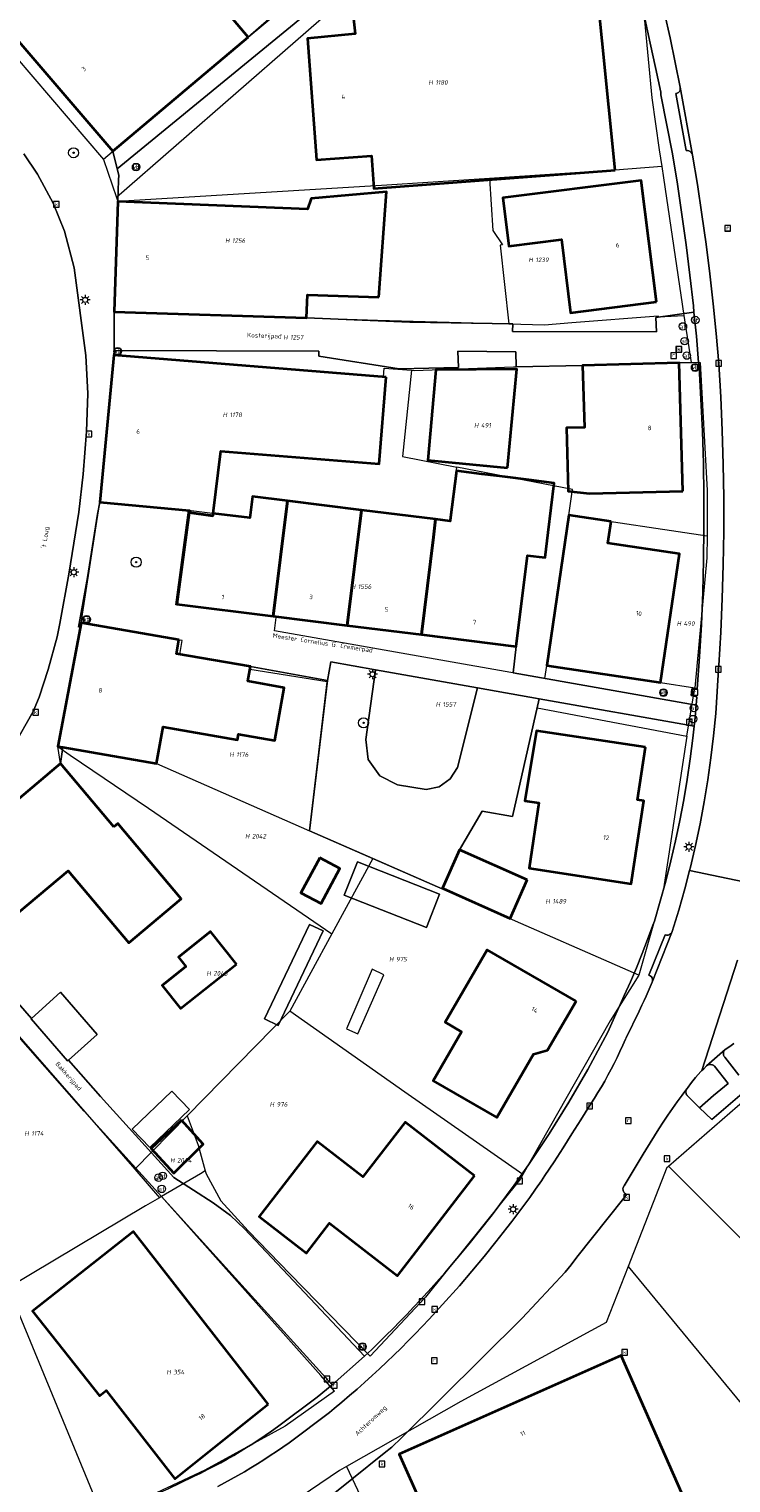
# Model space of a CAD drawing. Header units: metres. Extents: x 250001 to 257773, y 598992 to 609118.
# Tile 62 of 256: x 251488 to 251543, y 601337 to 601452. Entities that reach past the tile are written whole.
import ezdxf
from ezdxf.enums import TextEntityAlignment as Align
from ezdxf.lldxf.tags import DXFTag

# ---------------------------------------------------------------- set-up
doc = ezdxf.new("R2010")
doc.units = ezdxf.units.M
for name, color, linetype, lineweight in [('B-WE-GR-BOOM-S', 252, 'Continuous', 25), ('B-WE-GR-GROENVOORZIENING-GV', 252, 'Continuous', 18), ('B-WE-KG-GRENS_PERCEEL-G', 150, 'KG-PERCEEL', 18), ('B-WE-KG-GRENS_PERCEEL-S', 150, 'Continuous', 25), ('B-WE-KL-ET_LS_OV_LICHTMAST-S', 252, 'Continuous', 25), ('B-WE-OG-BEBOUWING-GV', 1, 'Continuous', 35), ('B-WE-OG-BEBOUWING-T18', 7, 'Continuous', 18), ('B-WE-OG-BEBOUWING_LUIFEL-GV', 1, 'Continuous', 18), ('B-WE-OG-BEBOUWING_OVERBOUWING-GV', 1, 'Continuous', 18), ('B-WE-OG-TERREIN_ERF-GV', 7, 'Continuous', 18), ('B-WE-OG-TOPOGRAFIE-T18', 2, 'Continuous', 18), ('B-WE-RI-GWA_KOLK-S', 252, 'Continuous', 25), ('B-WE-RI-GWA_RIOOLPUT-S', 252, 'Continuous', 25), ('B-WE-VH-VERHARDING_OPEN-GV', 252, 'Continuous', 18), ('B-WE-VW-AFSLUITPAAL-S', 252, 'Continuous', 25), ('B-WE-VW-VERKEERSTEKEN_BORD-S', 252, 'Continuous', 25), ('B-WE-VW-VERKEERSTEKEN_DRAAGCONSTRUCTIE-S', 252, 'Continuous', 25), ('X-XX-AL-REFERENTIE-G', 7, 'Continuous', 18)]:
    doc.layers.add(name, color=color, linetype=linetype, lineweight=lineweight)
doc.styles.add('NLCS-ISO', font='NLCS-ISO.ttf')
doc.styles.add('NLCS-ISO-ANNOTATIEF-T18', font='NLCS-ISO.ttf', dxfattribs={"height": 1.8})
doc.styles.get("Standard").update_dxf_attribs({"font": 'NLCS-ISO.ttf'})
tags = doc.linetypes.add('KG-PERCEEL', pattern='A,5.5,-2,["P",Standard,S=1.8,R=0,X=-0.5,Y=-0.9],-2,5.5,-2,[5,NLCS.SHX,S=0.75,R=0,X=0,Y=0],-2', length=19).pattern_tags.tags
tags[6] = DXFTag(74, 10)

# ---------------------------------------------------------------- blocks, each defined once
blk = doc.blocks.new('SKG-PERCEELNUMMER-SO')
at = {"style": 'NLCS-ISO', "oblique": 10, "flags": 1}
blk.add_attdef('GEMEENTECODE', text='', height=1.8, dxfattribs=at).set_placement((0, 2.55), align=Align.MIDDLE_CENTER)
at = {"style": 'NLCS-ISO', "oblique": 10}
blk.add_attdef('SECTIE', text='', height=1.8, dxfattribs=at).set_placement((-0.5, 0), align=Align.MIDDLE_RIGHT)
blk.add_attdef('PERCEELNUMMER', text='', height=1.8, dxfattribs=at).set_placement((0.5, 0), align=Align.MIDDLE_LEFT)
blk = doc.blocks.new('BS2021-132-Xref-KAD-20210617')
at = {"layer": 'B-WE-KG-GRENS_PERCEEL-G', "flags": 128}
for points in [[(251529.807, 601466.457), (251513.516, 601455.327), (251494.536, 601438.761)], [(251529.807, 601466.457), (251533.284, 601460.496), (251535.169, 601456.718), (251536.489, 601452.823), (251537.089, 601446.687), (251537.656, 601442.553), (251537.877, 601441.211)], [(251518.109, 601462.946), (251505.006, 601451.504), (251493.496, 601441.785)], [(251484.619, 601452.809), (251485.056, 601451.625), (251493.496, 601441.785)], [(251493.496, 601441.785), (251494.536, 601438.761)], [(251537.877, 601441.211), (251534.17, 601440.93), (251524.182, 601440.271)], [(251537.877, 601441.211), (251537.996, 601440.319), (251539.635, 601429.367)], [(251524.182, 601440.271), (251516.021, 601439.732), (251494.65, 601438.43)], [(251524.182, 601440.271), (251524.436, 601436.129), (251525.217, 601434.995)], [(251494.536, 601438.761), (251494.65, 601438.43)], [(251494.65, 601438.43), (251494.36, 601429.66)], [(251525.217, 601434.995), (251525.018, 601434.976), (251525.716, 601428.701)], [(251494.36, 601429.66), (251494.32, 601426.23)], [(251494.36, 601429.66), (251509.63, 601429.19), (251515.272, 601429.004), (251525.716, 601428.701)], [(251525.716, 601428.701), (251528.54, 601428.619)], [(251528.54, 601428.619), (251530.714, 601428.811), (251537.591, 601429.339), (251537.601, 601429.259), (251539.635, 601429.367)], [(251539.635, 601429.367), (251540.196, 601425.625)], [(251494.32, 601426.23), (251493.23, 601414.54)], [(251494.32, 601426.23), (251515.75, 601424.499)], [(251515.75, 601424.499), (251515.808, 601425.197), (251517.971, 601425.018)], [(251517.971, 601425.018), (251517.266, 601418.162), (251521.585, 601417.322)], [(251517.971, 601425.018), (251518.2, 601424.999)], [(251518.2, 601424.999), (251526.095, 601425.292)], [(251526.095, 601425.292), (251526.3, 601425.3)], [(251526.3, 601425.3), (251539.26, 601425.6), (251540.196, 601425.625)], [(251540.196, 601425.625), (251540.919, 601425.645), (251541.489, 601415.46), (251541.467, 601411.87)], [(251500.27, 601413.886), (251505.14, 601413.288), (251505.348, 601414.976), (251521.055, 601413.035), (251521.585, 601417.322)], [(251530.48, 601413.5), (251530.778, 601415.534), (251521.585, 601417.322)], [(251491.74, 601404.95), (251493.23, 601414.54)], [(251493.23, 601414.54), (251500.27, 601413.886)], [(251528.579, 601400.53), (251507.107, 601404.318), (251507.238, 601405.37), (251499.25, 601406.371), (251500.27, 601413.886)], [(251528.73, 601401.56), (251530.48, 601413.5)], [(251530.48, 601413.5), (251541.467, 601411.87)], [(251541.467, 601411.87), (251541.456, 601410.117), (251540.509, 601399.788)], [(251489.89, 601395.12), (251491.74, 601404.95)], [(251499.766, 601403.543), (251491.74, 601404.95)], [(251499.575, 601402.425), (251499.766, 601403.543)], [(251509.867, 601388.42), (251511.294, 601400.255), (251505.138, 601401.234), (251505.18, 601401.47), (251499.575, 601402.425)], [(251528.579, 601400.53), (251528.73, 601401.56)], [(251528.73, 601401.56), (251537.77, 601400.2), (251540.509, 601399.788)], [(251539.872, 601395.937), (251540.509, 601399.788)], [(251526.007, 601389.558), (251527.967, 601398.196), (251539.872, 601395.937)], [(251477.156, 601383.104), (251479.14, 601384.51), (251490.09, 601393.76), (251489.89, 601395.12)], [(251489.89, 601395.12), (251490.869, 601394.418), (251497.09, 601390.201), (251511.659, 601380.221)], [(251489.89, 601395.12), (251497.72, 601393.75), (251509.867, 601388.42)], [(251539.872, 601395.937), (251538.001, 601383.81), (251536.04, 601376.935)], [(251520.478, 601383.763), (251521.693, 601386.651), (251523.6, 601389.972), (251526.007, 601389.558)], [(251514.911, 601386.206), (251509.867, 601388.42)], [(251514.911, 601386.206), (251511.659, 601380.221)], [(251520.478, 601383.763), (251514.911, 601386.206)], [(251536.04, 601376.935), (251524.319, 601382.078), (251520.478, 601383.763)], [(251477.156, 601383.104), (251478.29, 601381.813), (251495.993, 601361.511)], [(251511.659, 601380.221), (251508.321, 601374.076)], [(251536.04, 601376.935), (251533.76, 601373.302), (251526.841, 601361.094)], [(251508.321, 601374.076), (251500.162, 601365.76)], [(251526.841, 601361.094), (251517.465, 601367.639), (251508.321, 601374.076)], [(251538.408, 601361.757), (251543.878, 601366.533), (251548.224, 601370.148), (251555.006, 601372.485), (251558.997, 601371.428)], [(251500.162, 601365.76), (251495.993, 601361.511)], [(251500.162, 601365.76), (251501.019, 601363.413), (251501.594, 601361.379)], [(251495.993, 601361.511), (251497.97, 601359.243)], [(251501.594, 601361.379), (251501.213, 601361.154), (251498.113, 601359.327)], [(251501.594, 601361.379), (251501.663, 601361.135), (251502.834, 601359.003), (251505.002, 601356.614), (251508.347, 601353.163), (251514.708, 601346.647)], [(251538.274, 601361.64), (251535.199, 601353.774)], [(251538.274, 601361.64), (251538.408, 601361.757)], [(251538.408, 601361.757), (251551.846, 601348.278)], [(251526.841, 601361.094), (251526.638, 601360.736), (251519.096, 601351.328), (251514.708, 601346.647)], [(251497.97, 601359.243), (251496.859, 601358.588), (251485.937, 601352.072)], [(251498.113, 601359.327), (251497.97, 601359.243)], [(251511.864, 601343.865), (251510.768, 601345.098), (251498.113, 601359.327)], [(251535.199, 601353.774), (251533.456, 601349.316), (251521.912, 601343.046), (251512.814, 601337.868)], [(251535.199, 601353.774), (251563.642, 601319.285)], [(251485.937, 601352.072), (251493.288, 601334.213)], [(251511.864, 601343.865), (251507.952, 601341.084), (251501.562, 601337.576), (251495.578, 601334.783), (251493.288, 601334.213)], [(251512.814, 601337.868), (251512.26, 601337.553), (251503.857, 601331.855), (251502.344, 601331.063)], [(251512.814, 601337.868), (251526.308, 601309.295)]]:
    blk.add_lwpolyline(points, dxfattribs=at)
at = {"layer": 'B-WE-KG-GRENS_PERCEEL-S', "xscale": 0.2, "yscale": 0.2, "zscale": 0.2}
for p, values in [((251519.779, 601447.899), {'PERCEELNUMMER': '1180', 'SECTIE': 'H'}), ((251503.625, 601435.334), {'PERCEELNUMMER': '1256', 'SECTIE': 'H'}), ((251527.728, 601433.795), {'PERCEELNUMMER': '1239', 'SECTIE': 'H'}), ((251508.24, 601427.641), {'PERCEELNUMMER': '1257', 'SECTIE': 'H'}), ((251503.43, 601421.484), {'PERCEELNUMMER': '1178', 'SECTIE': 'H'}), ((251523.401, 601420.643), {'PERCEELNUMMER': '491', 'SECTIE': 'H'}), ((251513.625, 601407.82), {'PERCEELNUMMER': '1556', 'SECTIE': 'H'}), ((251539.505, 601404.885), {'PERCEELNUMMER': '490', 'SECTIE': 'H'}), ((251520.353, 601398.465), {'PERCEELNUMMER': '1557', 'SECTIE': 'H'}), ((251503.955, 601394.475), {'PERCEELNUMMER': '1176', 'SECTIE': 'H'}), ((251505.204, 601387.978), {'PERCEELNUMMER': '2042', 'SECTIE': 'H'}), ((251529.077, 601382.803), {'PERCEELNUMMER': '1489', 'SECTIE': 'H'}), ((251516.651, 601378.203), {'PERCEELNUMMER': '975', 'SECTIE': 'H'}), ((251502.142, 601377.081), {'PERCEELNUMMER': '2043', 'SECTIE': 'H'}), ((251507.163, 601366.664), {'PERCEELNUMMER': '976', 'SECTIE': 'H'}), ((251487.675, 601364.356), {'PERCEELNUMMER': '1174', 'SECTIE': 'H'}), ((251499.26, 601362.221), {'PERCEELNUMMER': '2044', 'SECTIE': 'H'}), ((251498.958, 601345.381), {'PERCEELNUMMER': '354', 'SECTIE': 'H'})]:
    blk.add_blockref('SKG-PERCEELNUMMER-SO', p, dxfattribs=at).add_auto_attribs(values)
blk = doc.blocks.new('SIE-WEG_VERKEERSBORD-SO')
at = {"color": 0, "linetype": 'ByBlock', "lineweight": 18}
blk.add_lwpolyline([(-1.125, -1.125), (1.125, -1.125), (1.125, 1.125), (-1.125, 1.125)], close=True, dxfattribs=at)
at = {"color": 0, "linetype": 'ByBlock', "lineweight": 18, "style": 'NLCS-ISO'}
blk.add_text('vb', height=1.5, dxfattribs=at).set_placement((0, 0), align=Align.MIDDLE_CENTER)
blk = doc.blocks.new('SVW-AFSLUITPAAL-SO')
at = {"lineweight": 18}
blk.add_circle((0, 0), 1.5, dxfattribs=at)
at = {"lineweight": 18, "style": 'NLCS-ISO'}
blk.add_text('af', height=1.8, dxfattribs=at).set_placement((0, 0), align=Align.MIDDLE_CENTER)
blk = doc.blocks.new('SIE-WEG_PAAL_VERKEERSBORD-SO')
at = {"color": 0, "linetype": 'ByBlock', "lineweight": 18}
blk.add_circle((0, 0), 1.5, dxfattribs=at)
at = {"color": 0, "linetype": 'ByBlock', "lineweight": 18, "style": 'NLCS-ISO'}
blk.add_text('vb', height=1.5, dxfattribs=at).set_placement((0, 0.13), align=Align.MIDDLE_CENTER)
blk = doc.blocks.new('SKL-ET_OV_LICHTMAST-SO')
at = {"color": 0, "linetype": 'ByBlock', "lineweight": 18}
for points in [[(-1.25, 0), (-2, 0)], [(-1.41, 1.41), (-0.88, 0.88)], [(0, 2), (0, 1.25)], [(0.88, 0.88), (1.41, 1.41)], [(2, 0), (1.25, 0)], [(-1.41, -1.41), (-0.88, -0.88)], [(0, -1.25), (0, -2)], [(0.88, -0.88), (1.41, -1.41)]]:
    blk.add_lwpolyline(points, dxfattribs=at)
blk.add_circle((0, 0), 1, dxfattribs=at)
blk = doc.blocks.new('SRI-KOLK-SO')
at = {"color": 0, "linetype": 'ByBlock', "lineweight": 18}
blk.add_lwpolyline([(-1.125, -1.125), (1.125, -1.125), (1.125, 1.125), (-1.125, 1.125)], close=True, dxfattribs=at)
at = {"color": 0, "linetype": 'ByBlock', "lineweight": 18, "style": 'NLCS-ISO'}
blk.add_text('k', height=1.5, dxfattribs=at).set_placement((0, 0), align=Align.MIDDLE_CENTER)
blk = doc.blocks.new('SRI-PUT_INSPECTIEPUT_RIOOLPUT-SO')
at = {"color": 0, "linetype": 'ByBlock', "lineweight": 18}
blk.add_lwpolyline([(-1.12, -1.12), (1.12, -1.12), (1.12, 1.12), (-1.12, 1.12)], close=True, dxfattribs=at)
at = {"color": 0, "linetype": 'ByBlock', "lineweight": 18, "style": 'NLCS-ISO'}
blk.add_text('r', height=1.5, dxfattribs=at).set_placement((0, 0.28), align=Align.MIDDLE_CENTER)
blk = doc.blocks.new('SGR-BOOM_01-SO')
at = {"linetype": 'ByBlock', "lineweight": 18}
h = blk.add_hatch(color=0, dxfattribs=at)
h.dxf.hatch_style = 1
edge = h.paths.add_edge_path()
edge.add_arc((0, 0), 0.25, 0, 360)
at = {"color": 0, "linetype": 'ByBlock', "lineweight": 18}
for radius in [2, 0.25]:
    blk.add_circle((0, 0), radius, dxfattribs=at)
blk = doc.blocks.new('BS2021-132-Xref-BGT-GRIJS-20210617-aangepast')
at = {"layer": 'B-WE-GR-GROENVOORZIENING-GV', "flags": 128}
for points in [[(251515.112, 601401.21), (251511.57, 601401.839), (251511.32, 601400.349), (251509.867, 601388.42), (251520.478, 601383.763), (251520.498, 601383.812), (251520.439, 601383.838), (251521.793, 601386.891), (251523.6, 601389.972), (251526.007, 601389.558), (251528.127, 601398.901), (251523.23, 601399.77), (251521.63, 601393.439), (251521.066, 601392.532), (251520.193, 601391.916), (251519.149, 601391.689), (251516.88, 601392.06), (251515.462, 601392.784), (251514.55, 601394.089), (251514.359, 601395.67)], [(251523.23, 601399.77), (251515.112, 601401.21), (251514.359, 601395.67), (251514.55, 601394.089), (251515.462, 601392.784), (251516.88, 601392.06), (251519.149, 601391.689), (251520.193, 601391.916), (251521.066, 601392.532), (251521.63, 601393.439)], [(251541.775, 601369.827), (251541.713, 601369.829), (251541.652, 601369.823), (251541.591, 601369.809), (251541.533, 601369.787), (251541.479, 601369.758), (251541.433, 601369.726), (251541.204, 601369.5), (251541.063, 601369.352), (251540.981, 601369.267), (251540.764, 601369.03), (251540.552, 601368.787), (251540.347, 601368.539), (251540.148, 601368.286), (251539.955, 601368.028), (251539.876, 601367.918), (251539.855, 601367.889), (251539.828, 601367.837), (251539.806, 601367.78), (251539.793, 601367.722), (251539.787, 601367.663), (251539.79, 601367.603), (251539.8, 601367.543), (251539.818, 601367.486), (251539.843, 601367.432), (251539.876, 601367.382), (251539.914, 601367.336), (251539.959, 601367.296), (251540.864, 601366.392), (251541.986, 601367.365), (251543.136, 601368.314), (251542.053, 601369.704), (251542.005, 601369.743), (251541.952, 601369.775), (251541.895, 601369.8), (251541.836, 601369.817)]]:
    blk.add_lwpolyline(points, close=True, dxfattribs=at)
blk.add_lwpolyline([(251543.586, 601371.509), (251543.264, 601371.272), (251542.916, 601371.029), (251542.864, 601370.972), (251542.831, 601370.922), (251542.804, 601370.868), (251542.785, 601370.81), (251542.773, 601370.751), (251542.77, 601370.69), (251542.774, 601370.63), (251542.786, 601370.571), (251542.806, 601370.514), (251542.834, 601370.46), (251542.868, 601370.41), (251543.986, 601368.981)], dxfattribs=at)
at = {"layer": 'B-WE-OG-BEBOUWING-GV', "flags": 128}
for points in [[(251505.005, 601451.503), (251494.665, 601463.748), (251488.616, 601458.64), (251490.592, 601456.3), (251485.82, 601452.27), (251494.26, 601442.43)], [(251534.17, 601440.93), (251532.619, 601456.239), (251517.48, 601454.719), (251517.6, 601453.369), (251513.38, 601452.969), (251513.5, 601451.76), (251509.709, 601451.4), (251510.44, 601441.739), (251514.799, 601442.069), (251514.989, 601439.479)], [(251537.45, 601430.459), (251536.239, 601440.099), (251525.242, 601438.731), (251525.72, 601434.89), (251529.89, 601435.408), (251530.619, 601429.579)], [(251515.399, 601430.839), (251515.983, 601439.202), (251510.007, 601438.68), (251509.709, 601437.832), (251494.65, 601438.43), (251494.359, 601429.66), (251509.63, 601429.189), (251509.723, 601431.027)], [(251515.98, 601424.479), (251494.319, 601426.229), (251493.23, 601414.54), (251500.35, 601413.88), (251500.327, 601413.714), (251502.208, 601413.458), (251502.231, 601413.647), (251502.841, 601418.58), (251515.423, 601417.589)], [(251525.611, 601417.27), (251526.348, 601425.106), (251519.913, 601425.049), (251519.293, 601417.864)], [(251539.54, 601415.41), (251539.26, 601425.6), (251531.569, 601425.39), (251531.72, 601420.479), (251530.29, 601420.439), (251530.44, 601415.42), (251532.119, 601415.219)], [(251523.571, 601416.765), (251521.546, 601417.015), (251521.061, 601413.095), (251521.054, 601413.035), (251519.9, 601413.178), (251519.723, 601411.746), (251518.767, 601404.005), (251526.309, 601403.06), (251527.204, 601410.305), (251528.597, 601410.133), (251528.844, 601412.135), (251529.329, 601416.055), (251527.304, 601416.305), (251525.428, 601416.536)], [(251508.13, 601414.631), (251505.348, 601414.975), (251505.139, 601413.288), (251502.231, 601413.647), (251502.208, 601413.458), (251500.327, 601413.714), (251499.339, 601406.439), (251506.999, 601405.479)], [(251514.015, 601413.904), (251508.13, 601414.631), (251506.999, 601405.479), (251512.883, 601404.742)], [(251519.9, 601413.178), (251514.015, 601413.904), (251512.883, 601404.742), (251518.767, 601404.005), (251519.723, 601411.746)], [(251533.85, 601413), (251530.48, 601413.5), (251528.73, 601401.56), (251537.769, 601400.199), (251539.269, 601410.439), (251533.589, 601411.28)], [(251499.5, 601403.589), (251491.739, 601404.949), (251489.89, 601395.119), (251490.284, 601395.05), (251497.72, 601393.75), (251498.239, 601396.68), (251504.149, 601395.64), (251504.231, 601396.102), (251507.113, 601395.592), (251507.855, 601399.787), (251504.973, 601400.297), (251505.18, 601401.469), (251499.309, 601402.469)], [(251536.579, 601395.06), (251527.91, 601396.369), (251526.98, 601390.8), (251528.1, 601390.63), (251527.32, 601385.43), (251535.429, 601384.199), (251536.44, 601390.79), (251535.94, 601390.869)], [(251494.32, 601388.719), (251490.089, 601393.76), (251479.14, 601384.51), (251483.6, 601379.29), (251490.7, 601385.239), (251495.519, 601379.5), (251499.69, 601383), (251494.66, 601389)], [(251527.186, 601384.5), (251521.793, 601386.891), (251520.439, 601383.838), (251520.498, 601383.812), (251525.832, 601381.447)], [(251510.71, 601386.259), (251509.2, 601383.482), (251510.812, 601382.62), (251512.281, 601385.41)], [(251504.076, 601377.817), (251502.024, 601380.399), (251499.465, 601378.365), (251500.062, 601377.615), (251498.177, 601376.117), (251499.633, 601374.286)], [(251531.059, 601374.859), (251523.989, 601378.939), (251520.67, 601373.189), (251521.959, 601372.439), (251519.7, 601368.53), (251524.75, 601365.619), (251527.67, 601370.65), (251528.779, 601370.969)], [(251499.695, 601365.408), (251497.291, 601363.144), (251499.108, 601361.186), (251501.431, 601363.491)], [(251522.989, 601360.979), (251517.48, 601365.239), (251514.119, 601360.89), (251510.489, 601363.699), (251505.89, 601357.76), (251509.63, 601354.829), (251511.47, 601357.219), (251516.88, 601353.04)], [(251506.6, 601342.819), (251495.89, 601356.569), (251487.859, 601350.219), (251493.179, 601343.489), (251493.73, 601343.92), (251499.17, 601336.89)], [(251547.741, 601316.908), (251534.64, 601346.709), (251516.989, 601338.859), (251529.48, 601310.829), (251531.29, 601311.66), (251536.399, 601300.53), (251544.359, 601304.189), (251543.17, 601306.91), (251544.119, 601307.329), (251543.04, 601309.79), (251543.149, 601309.839), (251541.29, 601314.069)]]:
    blk.add_lwpolyline(points, close=True, dxfattribs=at)
at = {"layer": 'B-WE-OG-BEBOUWING_LUIFEL-GV', "flags": 128}
blk.add_lwpolyline([(251515.787, 601376.954), (251514.849, 601377.408), (251512.815, 601372.66), (251513.717, 601372.26)], close=True, dxfattribs=at)
at = {"layer": 'B-WE-OG-BEBOUWING_OVERBOUWING-GV', "flags": 128}
for points in [[(251519.163, 601380.733), (251520.207, 601383.384), (251513.689, 601385.934), (251512.629, 601383.305)], [(251509.883, 601380.966), (251506.308, 601373.453), (251507.394, 601372.942), (251510.969, 601380.449)], [(251490.08, 601375.577), (251487.796, 601373.495), (251487.758, 601373.461), (251490.66, 601370.125), (251490.72, 601370.179), (251492.996, 601372.227)], [(251500.342, 601366.257), (251498.937, 601367.72), (251495.776, 601364.691), (251497.186, 601363.226)]]:
    blk.add_lwpolyline(points, close=True, dxfattribs=at)
at = {"layer": 'B-WE-OG-TERREIN_ERF-GV', "flags": 128}
for points in [[(251494.665, 601463.748), (251505.005, 601451.503), (251515.404, 601460.176)], [(251529.176, 601469.404), (251494.597, 601441.036), (251494.719, 601440.528), (251494.705, 601440.123), (251494.65, 601438.43), (251509.709, 601437.832), (251510.007, 601438.68), (251515.983, 601439.202), (251515.399, 601430.839), (251509.723, 601431.027), (251509.63, 601429.189), (251517.85, 601428.849), (251526.04, 601428.719), (251526.019, 601428.099), (251537.459, 601428.069), (251537.399, 601429.209), (251540.428, 601429.647), (251540.378, 601430.149), (251540.107, 601432.573), (251539.805, 601434.994), (251539.474, 601437.41), (251539.112, 601439.822), (251538.72, 601442.229), (251537.796, 601446.927), (251537.794, 601447.119), (251537.377, 601449.077), (251536.951, 601451.033), (251536.516, 601452.988)], [(251485.122, 601376.527), (251487.796, 601373.495), (251490.08, 601375.577), (251492.996, 601372.227), (251490.72, 601370.179), (251493.262, 601367.297), (251499.1, 601360.859), (251502.22, 601358.849), (251503.6, 601357.819), (251504.72, 601356.77), (251514.246, 601346.651), (251514.821, 601347.19), (251515.39, 601347.735), (251515.954, 601348.286), (251516.513, 601348.843), (251517.065, 601349.405), (251517.612, 601349.972), (251518.153, 601350.545), (251518.688, 601351.124), (251519.218, 601351.708), (251519.299, 601351.799), (251520.633, 601353.261), (251522.548, 601355.538), (251524.39, 601357.873), (251526.152, 601360.236), (251527.278, 601361.852), (251528.926, 601364.328), (251530.491, 601366.848), (251531.997, 601369.437), (251533.589, 601372.395), (251534.883, 601375.308), (251535.373, 601376.413), (251535.848, 601377.525), (251536.305, 601378.644), (251536.747, 601379.769), (251537.171, 601380.901), (251537.279, 601381.236), (251537.75, 601382.82), (251538.188, 601384.413), (251538.594, 601386.014), (251538.967, 601387.624), (251539.308, 601389.24), (251539.615, 601390.864), (251539.889, 601392.493), (251540.13, 601394.127), (251540.338, 601395.766), (251540.439, 601396.716), (251528.127, 601398.901), (251526.007, 601389.558), (251523.6, 601389.972), (251521.793, 601386.891), (251527.186, 601384.5), (251525.832, 601381.447), (251520.498, 601383.812), (251520.478, 601383.763), (251509.867, 601388.42), (251511.32, 601400.349), (251505.18, 601401.469), (251504.973, 601400.297), (251507.855, 601399.787), (251507.113, 601395.592), (251504.231, 601396.102), (251504.149, 601395.64), (251498.239, 601396.68), (251497.72, 601393.75), (251490.284, 601395.05), (251490.089, 601393.76), (251494.32, 601388.719), (251494.66, 601389), (251499.69, 601383), (251495.519, 601379.5), (251490.7, 601385.239), (251483.6, 601379.29)], [(251486.804, 601330.991), (251498.64, 601336.112), (251500.652, 601337.069), (251500.713, 601337.098), (251501.245, 601337.358), (251501.775, 601337.625), (251502.3, 601337.899), (251502.822, 601338.18), (251503.339, 601338.468), (251503.854, 601338.764), (251504.363, 601339.066), (251504.869, 601339.374), (251505.371, 601339.69), (251505.868, 601340.013), (251506.361, 601340.342), (251506.849, 601340.678), (251507.333, 601341.02), (251510.49, 601343.381), (251511.685, 601344.376), (251491.966, 601366.121), (251483.809, 601375.369)], [(251545.001, 601368.163), (251541.841, 601365.449), (251540.864, 601366.392), (251539.959, 601367.296), (251539.914, 601367.336), (251539.876, 601367.382), (251539.843, 601367.432), (251539.818, 601367.486), (251539.8, 601367.543), (251539.79, 601367.603), (251539.787, 601367.663), (251539.793, 601367.722), (251539.806, 601367.78), (251539.828, 601367.837), (251539.855, 601367.889), (251539.486, 601367.396), (251539.102, 601366.869), (251538.725, 601366.337), (251538.354, 601365.801), (251537.99, 601365.26), (251537.633, 601364.715), (251537.282, 601364.165), (251536.938, 601363.611), (251536.601, 601363.053), (251536.398, 601362.71), (251534.877, 601360.199), (251534.844, 601360.15), (251534.817, 601360.096), (251534.799, 601360.04), (251534.787, 601359.981), (251534.784, 601359.922), (251534.789, 601359.862), (251534.802, 601359.804), (251534.822, 601359.748), (251534.85, 601359.695), (251534.884, 601359.646), (251534.925, 601359.603), (251534.971, 601359.565), (251534.981, 601359.558), (251535.077, 601359.498), (251534.865, 601359.22), (251531.129, 601354.505), (251530.671, 601353.911), (251530.201, 601353.331), (251526.77, 601349.675), (251517.186, 601340.159), (251516.415, 601339.426), (251515.806, 601338.929), (251510.682, 601334.81)]]:
    blk.add_lwpolyline(points, dxfattribs=at)
for points in [[(251514.989, 601439.479), (251514.799, 601442.069), (251510.44, 601441.739), (251509.709, 601451.4), (251513.5, 601451.76), (251513.38, 601452.969), (251517.6, 601453.369), (251517.48, 601454.719), (251532.619, 601456.239), (251534.17, 601440.93)], [(251525.242, 601438.731), (251536.239, 601440.099), (251537.45, 601430.459), (251530.619, 601429.579), (251529.89, 601435.408), (251525.72, 601434.89)], [(251530.29, 601420.439), (251531.72, 601420.479), (251531.569, 601425.39), (251526.299, 601425.3), (251526.273, 601426.499), (251521.67, 601426.53), (251521.709, 601425.25), (251516.989, 601425.14), (251510.619, 601426.15), (251510.63, 601426.53), (251494.354, 601426.597), (251494.319, 601426.229), (251515.98, 601424.479), (251515.423, 601417.589), (251502.841, 601418.58), (251502.231, 601413.647), (251505.139, 601413.288), (251505.348, 601414.975), (251508.13, 601414.631), (251514.015, 601413.904), (251519.9, 601413.178), (251521.054, 601413.035), (251521.061, 601413.095), (251521.546, 601417.015), (251523.571, 601416.765), (251525.428, 601416.536), (251527.304, 601416.305), (251529.329, 601416.055), (251528.844, 601412.135), (251528.597, 601410.133), (251527.204, 601410.305), (251526.309, 601403.06), (251526.052, 601400.974), (251540.597, 601398.409), (251540.653, 601399.055), (251540.199, 601399.171), (251540.25, 601399.698), (251540.686, 601399.697), (251540.868, 601402.252), (251541.013, 601404.81), (251541.121, 601407.369), (251541.191, 601409.93), (251541.224, 601412.492), (251541.22, 601415.054), (251541.178, 601417.615), (251541.099, 601420.176), (251540.983, 601422.735), (251540.829, 601425.292), (251540.799, 601425.642), (251539.26, 601425.6), (251539.54, 601415.41), (251532.119, 601415.219), (251530.44, 601415.42)], [(251519.913, 601425.049), (251526.348, 601425.106), (251525.611, 601417.27), (251519.293, 601417.864)], [(251533.85, 601413), (251533.589, 601411.28), (251539.269, 601410.439), (251537.769, 601400.199), (251528.73, 601401.56), (251530.48, 601413.5)], [(251527.91, 601396.369), (251536.579, 601395.06), (251535.94, 601390.869), (251536.44, 601390.79), (251535.429, 601384.199), (251527.32, 601385.43), (251528.1, 601390.63), (251526.98, 601390.8)], [(251509.2, 601383.482), (251510.71, 601386.259), (251512.281, 601385.41), (251510.812, 601382.62)], [(251519.163, 601380.733), (251512.629, 601383.305), (251513.689, 601385.934), (251520.207, 601383.384)], [(251509.883, 601380.966), (251510.969, 601380.449), (251507.394, 601372.942), (251506.308, 601373.453)], [(251504.076, 601377.817), (251499.633, 601374.286), (251498.177, 601376.117), (251500.062, 601377.615), (251499.465, 601378.365), (251502.024, 601380.399)], [(251523.989, 601378.939), (251531.059, 601374.859), (251528.779, 601370.969), (251527.67, 601370.65), (251524.75, 601365.619), (251519.7, 601368.53), (251521.959, 601372.439), (251520.67, 601373.189)], [(251500.342, 601366.257), (251497.186, 601363.226), (251495.776, 601364.691), (251498.937, 601367.72)], [(251499.695, 601365.408), (251501.431, 601363.491), (251499.108, 601361.186), (251497.291, 601363.144)], [(251522.989, 601360.979), (251516.88, 601353.04), (251511.47, 601357.219), (251509.63, 601354.829), (251505.89, 601357.76), (251510.489, 601363.699), (251514.119, 601360.89), (251517.48, 601365.239)], [(251487.859, 601350.219), (251495.89, 601356.569), (251506.6, 601342.819), (251499.17, 601336.89), (251493.73, 601343.92), (251493.179, 601343.489)], [(251547.741, 601316.908), (251541.29, 601314.069), (251543.149, 601309.839), (251543.04, 601309.79), (251544.119, 601307.329), (251543.17, 601306.91), (251544.359, 601304.189), (251536.399, 601300.53), (251531.29, 601311.66), (251529.48, 601310.829), (251516.989, 601338.859), (251534.64, 601346.709)]]:
    blk.add_lwpolyline(points, close=True, dxfattribs=at)
at = {"layer": 'B-WE-VH-VERHARDING_OPEN-GV', "flags": 128}
for points in [[(251538.093, 601453.41), (251538.526, 601451.45), (251538.939, 601449.485), (251539.332, 601447.516), (251540.308, 601442.129), (251540.7, 601439.775), (251541.06, 601437.416), (251541.389, 601435.053), (251541.687, 601432.685), (251541.953, 601430.314), (251542.187, 601427.939), (251542.39, 601425.562), (251542.55, 601422.895), (251542.669, 601420.227), (251542.749, 601417.557), (251542.789, 601414.886), (251542.79, 601412.215), (251542.75, 601409.544), (251542.671, 601406.874), (251542.552, 601404.206), (251542.393, 601401.54), (251542.373, 601401.259), (251542.283, 601399.492), (251542.153, 601397.728), (251541.983, 601395.967), (251541.775, 601394.21), (251541.527, 601392.458), (251541.24, 601390.712), (251540.914, 601388.973), (251540.55, 601387.242), (251540.146, 601385.519), (251540.08, 601385.262), (251545.533, 601384.118)], [(251536.516, 601452.988), (251536.951, 601451.033), (251537.377, 601449.077), (251537.794, 601447.119), (251537.796, 601446.927), (251538.72, 601442.229), (251539.112, 601439.822), (251539.474, 601437.41), (251539.805, 601434.994), (251540.107, 601432.573), (251540.378, 601430.149), (251540.428, 601429.647), (251540.619, 601427.722), (251540.799, 601425.642), (251540.829, 601425.292), (251540.983, 601422.735), (251541.099, 601420.176), (251541.178, 601417.615), (251541.22, 601415.054), (251541.224, 601412.492), (251541.191, 601409.93), (251541.121, 601407.369), (251541.013, 601404.81), (251540.868, 601402.252), (251540.686, 601399.697), (251540.25, 601399.698), (251540.199, 601399.171), (251540.653, 601399.055), (251540.597, 601398.409), (251540.512, 601397.409), (251540.439, 601396.716), (251540.338, 601395.766), (251540.13, 601394.127), (251539.889, 601392.493), (251539.615, 601390.864), (251539.308, 601389.24), (251538.967, 601387.624), (251538.594, 601386.014), (251538.188, 601384.413), (251537.75, 601382.82), (251537.279, 601381.236), (251537.171, 601380.901), (251536.747, 601379.769), (251536.305, 601378.644), (251535.848, 601377.525), (251535.373, 601376.413), (251534.883, 601375.308), (251533.589, 601372.395), (251531.997, 601369.437), (251530.491, 601366.848), (251528.926, 601364.328), (251527.278, 601361.852), (251526.152, 601360.236), (251524.39, 601357.873), (251522.548, 601355.538), (251520.633, 601353.261), (251519.299, 601351.799), (251519.218, 601351.708), (251518.688, 601351.124), (251518.153, 601350.545), (251517.612, 601349.972), (251517.065, 601349.405), (251516.513, 601348.843), (251515.954, 601348.286), (251515.39, 601347.735), (251514.821, 601347.19), (251514.246, 601346.651), (251511.685, 601344.376), (251510.49, 601343.381), (251507.333, 601341.02), (251506.849, 601340.678), (251506.361, 601340.342), (251505.868, 601340.013), (251505.371, 601339.69), (251504.869, 601339.374), (251504.363, 601339.066), (251503.854, 601338.764), (251503.339, 601338.468), (251502.822, 601338.18), (251502.3, 601337.899), (251501.775, 601337.625), (251501.245, 601337.358), (251500.713, 601337.098), (251500.652, 601337.069), (251498.64, 601336.112)], [(251502.581, 601336.297), (251503.116, 601336.578), (251503.648, 601336.867), (251504.176, 601337.162), (251504.7, 601337.464), (251505.22, 601337.773), (251505.736, 601338.089), (251506.247, 601338.412), (251506.755, 601338.742), (251507.258, 601339.078), (251507.756, 601339.421), (251508.25, 601339.77), (251511.47, 601342.18), (251511.841, 601342.485), (251512.453, 601342.995), (251513.06, 601343.512), (251513.661, 601344.034), (251514.257, 601344.563), (251514.848, 601345.098), (251515.433, 601345.638), (251516.013, 601346.185), (251516.588, 601346.737), (251517.157, 601347.295), (251517.72, 601347.859), (251518.278, 601348.428), (251518.83, 601349.003), (251519.376, 601349.583), (251519.916, 601350.169), (251520.45, 601350.76), (251521.799, 601352.239), (251523.75, 601354.56), (251524.685, 601355.745), (251525.548, 601356.837), (251525.95, 601357.355), (251526.433, 601357.989), (251526.91, 601358.627), (251527.381, 601359.271), (251527.845, 601359.919), (251528.302, 601360.572), (251528.589, 601361.005), (251529.31, 601362.104), (251530.025, 601363.207), (251530.733, 601364.314), (251531.434, 601365.425), (251532.128, 601366.541), (251532.234, 601366.703), (251532.519, 601367.151), (251532.797, 601367.603), (251533.068, 601368.058), (251533.332, 601368.518), (251533.59, 601368.982), (251533.84, 601369.45), (251534.084, 601369.921), (251534.32, 601370.396), (251534.549, 601370.875), (251534.771, 601371.357), (251534.985, 601371.842), (251535.044, 601371.964), (251536.062, 601374.063), (251536.29, 601374.558), (251536.463, 601374.916), (251536.632, 601375.276), (251536.795, 601375.639), (251536.954, 601376.004), (251537.108, 601376.371), (251537.141, 601376.483), (251537.142, 601376.6), (251537.109, 601376.712), (251537.046, 601376.81), (251536.958, 601376.887), (251536.852, 601376.936), (251538.136, 601380.147), (251538.249, 601380.121), (251538.365, 601380.126), (251538.476, 601380.16), (251538.574, 601380.223), (251538.653, 601380.308), (251538.707, 601380.411), (251539.225, 601382.103), (251539.705, 601383.806), (251540.08, 601385.262), (251540.146, 601385.519), (251540.55, 601387.242), (251540.914, 601388.973), (251541.24, 601390.712), (251541.527, 601392.458), (251541.775, 601394.21), (251541.983, 601395.967), (251542.153, 601397.728), (251542.283, 601399.492), (251542.373, 601401.259), (251542.393, 601401.54), (251542.552, 601404.206), (251542.671, 601406.874), (251542.75, 601409.544), (251542.79, 601412.215), (251542.789, 601414.886), (251542.749, 601417.557), (251542.669, 601420.227), (251542.55, 601422.895), (251542.39, 601425.562), (251542.187, 601427.939), (251541.953, 601430.314), (251541.687, 601432.685), (251541.389, 601435.053), (251541.06, 601437.416), (251540.7, 601439.775), (251540.308, 601442.129), (251540.275, 601442.238), (251540.215, 601442.336), (251540.132, 601442.415), (251540.031, 601442.47), (251539.92, 601442.498), (251539.805, 601442.496), (251538.988, 601447.009), (251539.098, 601447.042), (251539.194, 601447.102), (251539.271, 601447.187), (251539.321, 601447.29), (251539.342, 601447.402), (251539.332, 601447.516), (251538.939, 601449.485), (251538.526, 601451.45), (251538.093, 601453.41)], [(251487.179, 601442.229), (251488.269, 601440.609), (251489.51, 601438.31), (251490.399, 601436.069), (251491.179, 601433.17), (251492.1, 601426.199), (251492.26, 601423.18), (251492.16, 601420.15), (251491.89, 601416.75), (251491.549, 601413.75), (251490.76, 601408.8), (251490.049, 601404.88), (251489.839, 601403.839), (251489.1, 601401.239), (251488.399, 601399.04), (251487.929, 601397.9), (251486.35, 601395.15)], [(251479.14, 601384.51), (251490.089, 601393.76), (251490.284, 601395.05), (251489.89, 601395.119), (251491.739, 601404.949), (251491.523, 601404.597), (251492.238, 601408.548), (251493.04, 601413.581), (251493.23, 601414.54), (251494.319, 601426.229), (251494.354, 601426.597), (251494.359, 601429.66), (251494.65, 601438.43), (251494.705, 601440.123), (251494.719, 601440.528), (251494.597, 601441.036), (251494.26, 601442.43), (251485.82, 601452.27)], [(251486.35, 601395.15), (251487.929, 601397.9), (251488.399, 601399.04), (251489.1, 601401.239), (251489.839, 601403.839), (251490.049, 601404.88), (251490.76, 601408.8), (251491.549, 601413.75), (251491.89, 601416.75), (251492.16, 601420.15), (251492.26, 601423.18), (251492.1, 601426.199), (251491.179, 601433.17), (251490.399, 601436.069), (251489.51, 601438.31), (251488.269, 601440.609), (251487.179, 601442.229)], [(251545.533, 601384.118), (251540.08, 601385.262), (251539.705, 601383.806), (251539.225, 601382.103), (251538.707, 601380.411), (251537.108, 601376.371), (251536.954, 601376.004), (251536.795, 601375.639), (251536.632, 601375.276), (251536.463, 601374.916), (251536.29, 601374.558), (251536.062, 601374.063), (251535.044, 601371.964), (251534.985, 601371.842), (251534.771, 601371.357), (251534.549, 601370.875), (251534.32, 601370.396), (251534.084, 601369.921), (251533.84, 601369.45), (251533.59, 601368.982), (251533.332, 601368.518), (251533.068, 601368.058), (251532.797, 601367.603), (251532.519, 601367.151), (251532.234, 601366.703), (251532.128, 601366.541), (251531.434, 601365.425), (251530.733, 601364.314), (251530.025, 601363.207), (251529.31, 601362.104), (251528.589, 601361.005), (251528.302, 601360.572), (251527.845, 601359.919), (251527.381, 601359.271), (251526.91, 601358.627), (251526.433, 601357.989), (251525.95, 601357.355), (251525.548, 601356.837), (251524.685, 601355.745), (251523.75, 601354.56), (251521.799, 601352.239), (251520.45, 601350.76), (251519.916, 601350.169), (251519.376, 601349.583), (251518.83, 601349.003), (251518.278, 601348.428), (251517.72, 601347.859), (251517.157, 601347.295), (251516.588, 601346.737), (251516.013, 601346.185), (251515.433, 601345.638), (251514.848, 601345.098), (251514.257, 601344.563), (251513.661, 601344.034), (251513.06, 601343.512), (251512.453, 601342.995), (251511.841, 601342.485), (251511.47, 601342.18), (251508.25, 601339.77), (251507.756, 601339.421), (251507.258, 601339.078), (251506.755, 601338.742), (251506.247, 601338.412), (251505.736, 601338.089), (251505.22, 601337.773), (251504.7, 601337.464), (251504.176, 601337.162), (251503.648, 601336.867), (251503.116, 601336.578), (251502.581, 601336.297)], [(251510.682, 601334.81), (251515.806, 601338.929), (251516.415, 601339.426), (251517.186, 601340.159), (251526.77, 601349.675), (251530.201, 601353.331), (251530.671, 601353.911), (251531.129, 601354.505), (251534.865, 601359.22), (251535.077, 601359.498), (251534.981, 601359.558), (251534.971, 601359.565), (251534.925, 601359.603), (251534.884, 601359.646), (251534.85, 601359.695), (251534.822, 601359.748), (251534.802, 601359.804), (251534.789, 601359.862), (251534.784, 601359.922), (251534.787, 601359.981), (251534.799, 601360.04), (251534.817, 601360.096), (251534.844, 601360.15), (251534.877, 601360.199), (251536.398, 601362.71), (251536.601, 601363.053), (251536.938, 601363.611), (251537.282, 601364.165), (251537.633, 601364.715), (251537.99, 601365.26), (251538.354, 601365.801), (251538.725, 601366.337), (251539.102, 601366.869), (251539.486, 601367.396), (251539.855, 601367.889), (251539.876, 601367.918), (251539.955, 601368.028), (251540.148, 601368.286), (251540.347, 601368.539), (251540.552, 601368.787), (251540.764, 601369.03), (251540.981, 601369.267), (251541.063, 601369.352), (251543.888, 601378.134)], [(251543.888, 601378.134), (251541.063, 601369.352), (251541.204, 601369.5), (251541.433, 601369.726), (251542.916, 601371.029), (251543.264, 601371.272), (251543.586, 601371.509)], [(251543.986, 601368.981), (251542.868, 601370.41), (251542.834, 601370.46), (251542.806, 601370.514), (251542.786, 601370.571), (251542.774, 601370.63), (251542.77, 601370.69), (251542.773, 601370.751), (251542.785, 601370.81), (251542.804, 601370.868), (251542.831, 601370.922), (251542.864, 601370.972), (251542.916, 601371.029), (251541.433, 601369.726), (251541.479, 601369.758), (251541.533, 601369.787), (251541.591, 601369.809), (251541.652, 601369.823), (251541.713, 601369.829), (251541.775, 601369.827), (251541.836, 601369.817), (251541.895, 601369.8), (251541.952, 601369.775), (251542.005, 601369.743), (251542.053, 601369.704), (251543.136, 601368.314), (251541.986, 601367.365), (251540.864, 601366.392), (251541.841, 601365.449), (251545.001, 601368.163)]]:
    blk.add_lwpolyline(points, dxfattribs=at)
for points in [[(251529.176, 601469.404), (251529.07, 601469.531), (251528.052, 601470.697), (251528.029, 601470.723), (251515.404, 601460.176), (251505.005, 601451.503), (251494.26, 601442.43), (251494.597, 601441.036)], [(251539.332, 601447.516), (251539.342, 601447.402), (251539.321, 601447.29), (251539.271, 601447.187), (251539.194, 601447.102), (251539.098, 601447.042), (251538.988, 601447.009), (251539.805, 601442.496), (251539.92, 601442.498), (251540.031, 601442.47), (251540.132, 601442.415), (251540.215, 601442.336), (251540.275, 601442.238), (251540.308, 601442.129)], [(251540.428, 601429.647), (251537.399, 601429.209), (251537.459, 601428.069), (251526.019, 601428.099), (251526.04, 601428.719), (251517.85, 601428.849), (251509.63, 601429.189), (251494.359, 601429.66), (251494.354, 601426.597), (251510.63, 601426.53), (251510.619, 601426.15), (251516.989, 601425.14), (251521.709, 601425.25), (251521.67, 601426.53), (251526.273, 601426.499), (251526.299, 601425.3), (251531.569, 601425.39), (251539.26, 601425.6), (251540.799, 601425.642), (251540.619, 601427.722)], [(251526.309, 601403.06), (251518.767, 601404.005), (251506.999, 601405.479), (251499.339, 601406.439), (251500.327, 601413.714), (251500.35, 601413.88), (251493.23, 601414.54), (251493.04, 601413.581), (251492.238, 601408.548), (251491.523, 601404.597), (251491.739, 601404.949), (251499.5, 601403.589), (251499.309, 601402.469), (251505.18, 601401.469), (251511.32, 601400.349), (251511.57, 601401.839), (251515.112, 601401.21), (251523.23, 601399.77), (251528.127, 601398.901), (251540.439, 601396.716), (251540.512, 601397.409), (251540.597, 601398.409), (251526.052, 601400.974)], [(251493.262, 601367.297), (251490.72, 601370.179), (251490.66, 601370.125), (251487.758, 601373.461), (251487.796, 601373.495), (251485.122, 601376.527), (251479.869, 601382.52), (251479.23, 601383.28), (251479.049, 601383.819), (251479.14, 601384.51), (251479.324, 601384.912), (251475.689, 601382.524), (251477.41, 601381.43), (251480.628, 601374.116), (251483.809, 601375.369), (251491.966, 601366.121), (251511.685, 601344.376), (251514.246, 601346.651), (251504.72, 601356.77), (251503.6, 601357.819), (251502.22, 601358.849), (251499.1, 601360.859)], [(251538.707, 601380.411), (251538.653, 601380.308), (251538.574, 601380.223), (251538.476, 601380.16), (251538.365, 601380.126), (251538.249, 601380.121), (251538.136, 601380.147), (251536.852, 601376.936), (251536.958, 601376.887), (251537.046, 601376.81), (251537.109, 601376.712), (251537.142, 601376.6), (251537.141, 601376.483), (251537.108, 601376.371)]]:
    blk.add_lwpolyline(points, close=True, dxfattribs=at)
at = {"layer": 'B-WE-GR-BOOM-S', "xscale": 0.2, "yscale": 0.2, "zscale": 0.2}
for p in [(251491.13, 601442.31), (251496.1, 601409.77), (251514.174, 601396.99)]:
    blk.add_blockref('SGR-BOOM_01-SO', p, dxfattribs=at)
at = {"layer": 'B-WE-KL-ET_LS_OV_LICHTMAST-S', "xscale": 0.2, "yscale": 0.2, "zscale": 0.2}
for p in [(251492.05, 601430.61), (251491.14, 601408.96), (251514.89, 601400.86), (251540.025, 601387.134), (251526.055, 601358.327)]:
    blk.add_blockref('SKL-ET_OV_LICHTMAST-SO', p, dxfattribs=at)
at = {"layer": 'B-WE-RI-GWA_KOLK-S', "xscale": 0.2, "yscale": 0.2, "zscale": 0.2}
for p in [(251489.77, 601438.21), (251539.22, 601426.69), (251539.23, 601426.672), (251542.39, 601425.562), (251492.35, 601419.95), (251542.373, 601401.259), (251488.11, 601397.84), (251540.056, 601397.03), (251532.128, 601366.541), (251538.293, 601362.344), (251535.08, 601359.283), (251519.83, 601350.36), (251534.92, 601346.96), (251511.28, 601344.84), (251515.647, 601338.083)]:
    blk.add_blockref('SRI-KOLK-SO', p, dxfattribs=at)
at = {"layer": 'B-WE-RI-GWA_RIOOLPUT-S', "xscale": 0.2, "yscale": 0.2, "zscale": 0.2}
for p in [(251543.1, 601436.3), (251543.11, 601436.316), (251538.806, 601426.185), (251540.523, 601399.412), (251535.21, 601365.36), (251526.59, 601360.56), (251518.81, 601350.98), (251519.8, 601346.3), (251511.85, 601344.33)]:
    blk.add_blockref('SRI-PUT_INSPECTIEPUT_RIOOLPUT-SO', p, dxfattribs=at)
at = {"layer": 'B-WE-VW-AFSLUITPAAL-S', "xscale": 0.2, "yscale": 0.2, "zscale": 0.2}
for p in [(251539.544, 601428.504), (251540.529, 601429.015), (251539.68, 601427.332), (251539.861, 601426.192), (251540.423, 601398.181), (251540.354, 601397.289), (251498.219, 601360.983), (251497.885, 601360.839), (251498.142, 601359.947)]:
    blk.add_blockref('SVW-AFSLUITPAAL-SO', p, dxfattribs=at)
at = {"layer": 'B-WE-VW-VERKEERSTEKEN_BORD-S', "xscale": 0.2, "yscale": 0.2, "zscale": 0.2}
for p in [(251496.1, 601441.17), (251494.64, 601426.52), (251540.52, 601425.23), (251492.17, 601405.22), (251538.005, 601399.384), (251514.09, 601347.41)]:
    blk.add_blockref('SIE-WEG_VERKEERSBORD-SO', p, dxfattribs=at)
at = {"layer": 'B-WE-VW-VERKEERSTEKEN_DRAAGCONSTRUCTIE-S', "xscale": 0.2, "yscale": 0.2, "zscale": 0.2}
for p in [(251496.1, 601441.17), (251494.64, 601426.52), (251540.52, 601425.23), (251492.17, 601405.22), (251538.005, 601399.384), (251514.09, 601347.41)]:
    blk.add_blockref('SIE-WEG_PAAL_VERKEERSBORD-SO', p, dxfattribs=at)
at = {"layer": 'B-WE-OG-BEBOUWING-T18', "style": 'NLCS-ISO-ANNOTATIEF-T18'}
for s, rotation, p in [('3', 40.6, (251491.938, 601448.978)), ('4', 4.4, (251512.567, 601446.758)), ('5', 358.1, (251497.003, 601433.962)), ('6', 7.2, (251534.364, 601434.967)), ('6', 354.7, (251496.264, 601420.153)), ('8', 1.5, (251536.901, 601420.436)), ('1', 353, (251503, 601407)), ('3', 353, (251510, 601407)), ('5', 353, (251516, 601406)), ('7', 353, (251523, 601405)), ('10', 351.7, (251536.045, 601405.681)), ('8', 349.4, (251493.271, 601399.572)), ('12', 351.3, (251533.463, 601387.874)), ('14', 329.6, (251527.762, 601374.178)), ('16', 322.5, (251517.953, 601358.534)), ('18', 38.6, (251501.326, 601341.809)), ('11', 23.9, (251526.83, 601340.5))]:
    blk.add_text(s, height=0.36, rotation=rotation, dxfattribs=at).set_placement(p, align=Align.MIDDLE)
at = {"layer": 'B-WE-OG-TOPOGRAFIE-T18', "style": 'NLCS-ISO-ANNOTATIEF-T18'}
for s, rotation, p in [('Kosterijpad', 357.9, (251506.289, 601427.718)), ("'t Loug", 81.7, (251488.891, 601411.725)), ('Meester Cornelius G. Cremerpad', 351.4, (251510.92, 601403.3)), ('Bakkerijpad', 311.4, (251490.705, 601368.874)), ('Achteromweg', 43.2, (251514.777, 601341.491))]:
    blk.add_text(s, height=0.36, rotation=rotation, dxfattribs=at).set_placement(p, align=Align.MIDDLE)

msp = doc.modelspace()

# ---------------------------------------------------------------- block references
at = {"layer": 'X-XX-AL-REFERENTIE-G'}
for name in ['BS2021-132-Xref-BGT-GRIJS-20210617-aangepast', 'BS2021-132-Xref-KAD-20210617']:
    msp.add_blockref(name, (0, 0), dxfattribs=at)

doc.saveas('drawing.dxf')
